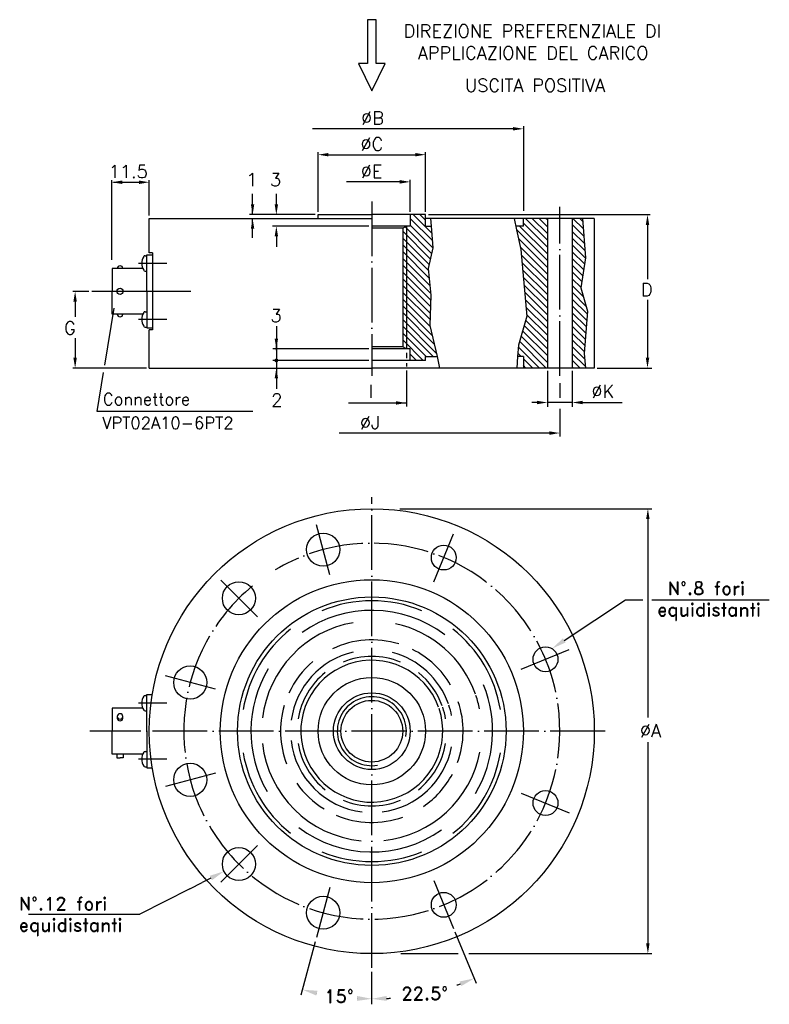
# Model space of a CAD drawing. Extents: x 170 to 306, y 185 to 365.
import ezdxf

# ---------------------------------------------------------------- set-up
doc = ezdxf.new("R2010")
doc.units = 0
doc.header["$LTSCALE"] = 10
doc.linetypes.add('TP', pattern=[1.2, 1, -0.1, 0, -0.1])
doc.layers.get('0').update_dxf_attribs({"linetype": 'CONTINUOUS'})
doc.styles.add('ROMAND', font='romand', dxfattribs={"height": 2})

# ---------------------------------------------------------------- blocks, each defined once
blk = doc.blocks.new('*X0')
at = {"color": 0}
for p, q in [((249.69, 344.28), (244.74, 349.23)), ((247.97, 347.76), (246.51, 349.23)), ((249.84, 342.36), (243.97, 348.23)), ((249.31, 337.59), (242.02, 344.88)), ((249.64, 339.03), (242.64, 346.03)), ((249.97, 340.47), (243.97, 346.46)), ((249.53, 346.21), (249.51, 346.23)), ((248.98, 336.15), (242.02, 343.11)), ((248.8, 334.56), (242.02, 341.34)), ((248.99, 332.6), (242.02, 339.58)), ((249.18, 330.65), (242.02, 337.81)), ((249.36, 328.7), (242.02, 336.04)), ((249.37, 326.92), (242.02, 334.27)), ((249.32, 325.2), (242.02, 332.5)), ((249.28, 323.48), (242.02, 330.74)), ((249.23, 321.76), (242.02, 328.97)), ((249.28, 319.94), (242.02, 327.2)), ((249.81, 317.65), (242.02, 325.43)), ((250.33, 315.35), (242.02, 323.67)), ((250.86, 313.06), (242.02, 321.9)), ((249.92, 312.23), (242.02, 320.13)), ((248.16, 312.23), (242.02, 318.36)), ((247.39, 311.23), (242.02, 316.59)), ((242.14, 314.71), (242.02, 314.83)), ((245.62, 311.23), (243.97, 312.87))]:
    blk.add_line(p, q, dxfattribs=at)

msp = doc.modelspace()

# ---------------------------------------------------------------- linework, layer by layer
for p, q in [((259.59, 345.06), (223.03, 345.06)), ((261.48, 345.52), (261.48, 330.07)), ((224.03, 329.93), (224.03, 340.8)), ((225.92, 340.34), (241.74, 340.34)), ((243.63, 329.93), (243.63, 340.8)), ((186.4, 321.14), (186.4, 335.66)), ((186.67, 335.31), (191.34, 335.31)), ((193.23, 329.23), (193.23, 335.66)), ((238.94, 335.38), (229.21, 335.38)), ((240.83, 329.93), (240.83, 335.72)), ((212.08, 329.4), (212.08, 333.18)), ((216.41, 331.29), (216.41, 333.18)), ((223.51, 329.4), (211.5, 329.4)), ((224.03, 329.4), (226.83, 329.4)), ((224.03, 328.7), (224.03, 329.4)), ((226.83, 329.4), (233.83, 329.4)), ((240.83, 329.4), (233.83, 329.4)), ((240.83, 329.4), (240.83, 327.3)), ((243.63, 329.4), (240.83, 329.4)), ((243.63, 327.3), (243.63, 329.4)), ((244.16, 329.4), (284.6, 329.4)), ((193.23, 328.7), (206.18, 328.7)), ((193.23, 322.4), (193.23, 328.7)), ((206.18, 328.7), (233.83, 328.7)), ((212.08, 325.17), (212.08, 328.7)), ((233.31, 327.3), (215.71, 327.3)), ((240.13, 327.3), (233.83, 327.3)), ((240.13, 327.3), (239.47, 326.92)), ((240.13, 327.3), (240.13, 304.9)), ((240.83, 327.3), (240.13, 327.3)), ((261.48, 328.7), (243.63, 328.7)), ((243.63, 327.3), (244.72, 327.3)), ((244.72, 327.3), (244.61, 328.7)), ((245.04, 323.34), (244.72, 327.3)), ((259.79, 328.7), (260.25, 326.6)), ((261.48, 327.3), (260.09, 327.3)), ((265.86, 328.7), (261.48, 328.7)), ((261.48, 327.3), (261.48, 328.7)), ((265.86, 328.7), (265.86, 301.4)), ((270.41, 328.7), (265.86, 328.7)), ((270.41, 328.7), (270.41, 301.4)), ((272.29, 328.7), (270.41, 328.7)), ((274.43, 328.7), (272.29, 328.7)), ((272.29, 328.7), (272.83, 321.49)), ((274.43, 328.7), (274.43, 301.4)), ((284.13, 327.51), (284.13, 317.65)), ((216.41, 325.41), (216.41, 323.52)), ((239.47, 326.92), (233.83, 326.92)), ((239.47, 326.92), (239.47, 305.29)), ((260.25, 326.6), (261.02, 323.04)), ((192.45, 321.91), (192.8, 321.91)), ((192.8, 322.07), (193.79, 322.07)), ((192.8, 315.4), (192.8, 322.07)), ((193.79, 322.4), (193.23, 322.4)), ((193.79, 322.4), (193.79, 308.4)), ((244.18, 319.54), (245.04, 323.34)), ((261.02, 323.04), (262.1, 310.9)), ((196.45, 320.51), (191.26, 320.51)), ((272.83, 321.49), (271.99, 316.03)), ((186.47, 319.57), (186.47, 315.4)), ((192.05, 319.57), (186.47, 319.57)), ((192.45, 319.11), (192.8, 319.11)), ((244.64, 314.71), (244.18, 319.54)), ((182.21, 315.4), (179.25, 315.4)), ((200.82, 315.4), (182.74, 315.4)), ((186.47, 311.23), (186.47, 315.4)), ((192.8, 315.4), (192.8, 308.74)), ((244.48, 309.18), (244.64, 314.71)), ((271.99, 316.03), (273.21, 311.81)), ((179.7, 313.51), (179.7, 310.74)), ((284.13, 313.84), (284.13, 303.29)), ((185.12, 301.95), (186.84, 312.33)), ((192.05, 311.23), (186.47, 311.23)), ((192.45, 311.69), (192.8, 311.69)), ((262.1, 310.9), (260.59, 305.57)), ((273.21, 311.81), (272.6, 304.06)), ((196.45, 310.29), (191.26, 310.29)), ((245.79, 303.5), (244.48, 309.18)), ((192.45, 308.89), (192.8, 308.89)), ((192.8, 308.74), (193.79, 308.74)), ((193.23, 301.4), (193.23, 308.4)), ((193.79, 308.4), (193.23, 308.4)), ((216.41, 309.02), (216.41, 297.62)), ((179.7, 306.87), (179.7, 303.29)), ((216.41, 304.69), (216.41, 306.58)), ((260.59, 305.57), (260.44, 303.5)), ((233.31, 304.9), (215.76, 304.9)), ((239.47, 305.29), (233.83, 305.29)), ((240.13, 304.9), (233.83, 304.9)), ((240.13, 304.9), (239.47, 305.29)), ((240.83, 304.9), (240.13, 304.9)), ((240.13, 304.18), (240.13, 303.19)), ((240.83, 302.8), (240.83, 304.9)), ((272.6, 304.06), (272.83, 301.4)), ((233.31, 302.8), (215.76, 302.8)), ((240.83, 302.8), (233.83, 302.8)), ((240.13, 302.31), (240.13, 301.7)), ((243.63, 302.8), (240.83, 302.8)), ((243.63, 303.5), (245.79, 303.5)), ((243.63, 302.8), (243.63, 303.5)), ((246.27, 301.4), (245.79, 303.5)), ((260.44, 303.5), (260.3, 301.4)), ((261.48, 303.5), (260.44, 303.5)), ((261.48, 303.5), (261.48, 301.4)), ((192.71, 301.4), (179.25, 301.4)), ((183.72, 293.49), (184.9, 300.59)), ((193.23, 301.4), (206.18, 301.4)), ((206.18, 301.4), (233.83, 301.4)), ((224.03, 301.4), (233.83, 301.4)), ((243.63, 301.4), (233.83, 301.4)), ((261.48, 301.4), (233.83, 301.4)), ((240.13, 300.97), (240.13, 294.38)), ((265.86, 301.4), (261.48, 301.4)), ((270.41, 301.4), (265.86, 301.4)), ((265.86, 300.88), (265.86, 294.33)), ((272.83, 301.4), (270.41, 301.4)), ((270.41, 300.88), (270.41, 294.33)), ((274.43, 301.4), (272.83, 301.4)), ((274.96, 301.4), (284.9, 301.4)), ((268.13, 298.62), (268.13, 295.97)), ((229.55, 295.04), (240.13, 295.04)), ((263.97, 295.12), (263, 295.12)), ((270.41, 295.12), (265.86, 295.12)), ((272.3, 295.12), (279.5, 295.12)), ((212.15, 293.49), (183.72, 293.49)), ((268.13, 293.95), (268.13, 288.91)), ((266.24, 289.54), (227.88, 289.54)), ((238.94, 275.73), (284.9, 275.73)), ((284.2, 273.84), (284.2, 237.64)), ((226.19, 263.65), (223.75, 272.78)), ((245.13, 262.41), (248.75, 271.14)), ((212.96, 256.01), (206.27, 262.69)), ((268.95, 251.7), (280.11, 259.08)), ((280.11, 259.08), (283.3, 259.08)), ((284.95, 259.08), (306.36, 259.08)), ((261.11, 246.43), (269.84, 250.05)), ((205.32, 242.77), (196.18, 245.22)), ((192.45, 241.64), (192.8, 241.64)), ((192.8, 235.13), (192.8, 241.8)), ((192.8, 241.8), (193.78, 241.8)), ((192.05, 239.31), (186.47, 239.31)), ((186.47, 239.31), (186.47, 235.13)), ((196.45, 240.24), (191.26, 240.24)), ((187.35, 237.83), (187.35, 237.5)), ((188.43, 237.5), (188.43, 237.83)), ((192.45, 238.84), (192.8, 238.84)), ((186.47, 230.96), (186.47, 235.13)), ((192.8, 235.13), (192.8, 228.47)), ((284.2, 233.12), (284.2, 196.42)), ((192.05, 230.96), (186.47, 230.96)), ((187.31, 230.96), (187.31, 230.29)), ((187.31, 230.29), (187.89, 230.29)), ((188.46, 230.29), (187.89, 230.29)), ((188.46, 230.96), (188.46, 230.29)), ((196.45, 230.02), (191.26, 230.02)), ((192.45, 231.42), (192.8, 231.42)), ((192.45, 228.62), (192.8, 228.62)), ((192.8, 228.47), (193.78, 228.47)), ((205.32, 227.49), (196.18, 225.05)), ((261.11, 223.84), (269.84, 220.22)), ((212.96, 214.26), (206.27, 207.57)), ((200.6, 206.38), (202.86, 207.52)), ((204.45, 208.33), (202.86, 207.52)), ((245.13, 207.86), (248.75, 199.12)), ((200.6, 206.38), (191.51, 201.76)), ((226.19, 206.62), (223.75, 197.48)), ((171.18, 201.76), (191.51, 201.76)), ((252.91, 189.08), (249.04, 198.43)), ((220.93, 186.99), (223.55, 196.76)), ((239.13, 194.53), (249.61, 194.53)), ((251.52, 194.53), (284.9, 194.53)), ((233.83, 185.29), (233.83, 191.2)), ((233.83, 185.29), (233.83, 191.2))]:
    msp.add_line(p, q)
at = {"linetype": 'TP'}
for p, q in [((233.83, 331.8), (233.83, 299.97)), ((268.13, 299.96), (268.13, 330.8)), ((233.83, 191.95), (233.83, 277.85)), ((276.4, 235.13), (182.35, 235.13))]:
    msp.add_line(p, q, dxfattribs=at)
at = {"color": 0}
for p, q in [((265.86, 322.24), (260.8, 327.3)), ((265.86, 323.48), (261.48, 327.85)), ((265.86, 324.72), (261.87, 328.7)), ((265.86, 325.95), (263.11, 328.7)), ((265.86, 327.19), (264.35, 328.7)), ((265.86, 328.43), (265.58, 328.7)), ((272.53, 325.47), (270.41, 327.59)), ((272.44, 326.8), (270.53, 328.7)), ((272.34, 328.14), (271.77, 328.7)), ((265.86, 321), (260.26, 326.6)), ((272.63, 324.13), (270.41, 326.35)), ((265.86, 319.77), (260.59, 325.04)), ((265.86, 318.53), (260.93, 323.46)), ((272.73, 322.79), (270.41, 325.12)), ((272.83, 321.46), (270.41, 323.88)), ((265.86, 317.29), (261.11, 322.04)), ((272.66, 320.39), (270.41, 322.64)), ((265.86, 316.05), (261.23, 320.68)), ((272.5, 319.32), (270.41, 321.4)), ((272.33, 318.25), (270.41, 320.17)), ((265.86, 314.82), (261.35, 319.32)), ((272.16, 317.17), (270.41, 318.93)), ((265.86, 313.58), (261.47, 317.97)), ((265.86, 312.34), (261.59, 316.61)), ((272, 316.1), (270.41, 317.69)), ((272.46, 314.4), (270.41, 316.45)), ((265.86, 311.1), (261.72, 315.25)), ((272.97, 312.66), (270.41, 315.22)), ((265.86, 309.87), (261.84, 313.89)), ((273.17, 311.22), (270.41, 313.98)), ((273.07, 310.08), (270.41, 312.74)), ((265.86, 308.63), (261.96, 312.53)), ((265.86, 307.39), (262.08, 311.17)), ((272.98, 308.93), (270.41, 311.5)), ((265.86, 304.92), (261.61, 309.17)), ((265.86, 306.16), (261.88, 310.13)), ((272.89, 307.78), (270.41, 310.27)), ((265.86, 303.68), (261.34, 308.2)), ((272.8, 306.64), (270.41, 309.03)), ((272.71, 305.49), (270.41, 307.79)), ((265.66, 301.4), (260.79, 306.28)), ((265.86, 302.44), (261.06, 307.24)), ((272.62, 304.34), (270.41, 306.55)), ((261.09, 303.5), (260.48, 304.1)), ((264.42, 301.4), (260.56, 305.26)), ((272.69, 303.04), (270.41, 305.32)), ((272.81, 301.68), (270.41, 304.08)), ((263.19, 301.4), (261.48, 303.11)), ((271.85, 301.4), (270.41, 302.84)), ((261.95, 301.4), (261.48, 301.87)), ((270.61, 301.4), (270.41, 301.61))]:
    msp.add_line(p, q, dxfattribs=at)
msp.add_lwpolyline([(233.03, 364.97), (233.03, 356.97), (231.43, 356.97), (233.83, 351.97), (236.24, 356.97), (234.63, 356.97), (234.63, 364.97)], close=True)
at = {"const_width": 0.35}
msp.add_lwpolyline([(216.24, 302.8, 1), (216.59, 302.8, 1)], format="xyb", close=True, dxfattribs=at)
for centre, radius in [((187.89, 315.4), 0.558), ((233.83, 235.13), 40.6), ((224.96, 268.26), 3.02), ((246.96, 266.82), 2.27), ((233.83, 235.13), 27.65), ((209.58, 259.39), 3.02), ((233.83, 235.13), 24.5), ((265.52, 248.26), 2.27), ((200.7, 244.01), 3.02), ((233.83, 235.13), 9.8), ((233.83, 235.13), 7), ((233.83, 235.13), 5.63), ((200.7, 226.26), 3.02), ((265.52, 222.01), 2.27), ((209.58, 210.88), 3.02), ((224.96, 202), 3.02), ((246.96, 203.44), 2.27)]:
    msp.add_circle(centre, radius)
for centre, radius, start, end in [((194.41, 320.51), 2.54, 150.2918, 209.7082), ((192.45, 321.63), 0.28, 90, 150.2918), ((187.89, 319.52), 0.541, 5.994, 174.006), ((192.45, 319.39), 0.28, 209.7082, 270), ((187.89, 311.29), 0.541, 185.994, 354.006), ((194.41, 310.29), 2.54, 150.2918, 209.7082), ((192.45, 311.41), 0.28, 90, 150.2918), ((192.45, 309.17), 0.28, 209.7082, 270), ((233.83, 235.13), 23.8, 67.5, 112.5), ((233.83, 235.13), 22.05, 52.8326, 125.1521), ((233.83, 235.13), 23.8, 128.4849, 170.4806), ((233.83, 235.13), 20.09, 99.8089, 173.1084), ((233.83, 235.13), 20.09, 19.7059, 77.51), ((233.83, 235.13), 23.8, 9.5194, 51.5151), ((233.83, 235.13), 16.66, 72.8627, 115.5603), ((233.83, 235.13), 16.66, 30.3485, 63.5199), ((233.83, 235.13), 14.84, 103.3422, 172.1328), ((233.83, 235.13), 12.95, 19.7059, 18.6061), ((233.83, 235.13), 13.65, 67.5, 112.5), ((233.83, 235.13), 14.84, 19.7059, 75.3833), ((233.83, 235.13), 22.05, 148.9853, 210.023), ((233.83, 235.13), 16.66, 130.1624, 155.426), ((233.83, 235.13), 13.65, 128.4849, 170.4806), ((233.83, 235.13), 13.65, 19.7059, 51.5151), ((233.83, 235.13), 22.05, 328.9853, 22.5), ((194.41, 240.24), 2.54, 150.2918, 209.7082), ((192.45, 241.36), 0.28, 90, 150.2918), ((233.83, 235.13), 6.3, 351.3185, 279.6825), ((233.83, 235.13), 20.09, 11.6812, 18.997), ((233.83, 235.13), 16.66, 163.5936, 200.9395), ((233.83, 235.13), 13.65, 9.5194, 18.6625), ((233.83, 235.13), 14.84, 11.231, 18.7462), ((233.83, 235.13), 16.66, 339.8341, 18.7116), ((187.89, 237.77), 0.541, 5.994, 174.006), ((187.89, 237.89), 0.541, 185.994, 354.006), ((187.89, 237.56), 0.541, 185.994, 354.006), ((192.45, 239.12), 0.28, 209.7082, 270), ((233.83, 235.13), 20.09, 186.4413, 264.3843), ((233.83, 235.13), 14.84, 186.5129, 263.2972), ((233.83, 235.13), 13.65, 189.5194, 231.5151), ((233.83, 235.13), 14.84, 277.2815, 348.8254), ((233.83, 235.13), 13.65, 308.4849, 350.4806), ((194.41, 230.02), 2.54, 150.2918, 209.7082), ((192.45, 231.14), 0.28, 90, 150.2918), ((233.83, 235.13), 23.8, 189.5194, 231.5151), ((233.83, 235.13), 20.09, 276.2186, 349.0294), ((233.83, 235.13), 23.8, 308.4849, 350.4806), ((192.45, 228.9), 0.28, 209.7082, 270), ((233.83, 235.13), 16.66, 304.3559, 331.8869), ((233.83, 235.13), 16.66, 214.7488, 238.4387), ((233.83, 235.13), 13.65, 247.5, 292.5), ((233.83, 235.13), 16.66, 247.0346, 289.8917), ((233.83, 235.13), 22.05, 232.8326, 305.1521), ((233.83, 235.13), 23.8, 247.5, 292.5), ((233.83, 235.13), 48.85, 288.5512, 289.3325), ((233.83, 235.13), 48.85, 258.1675, 258.1678), ((233.83, 235.13), 48.85, 266.8322, 266.8325), ((233.83, 235.13), 48.85, 273.1675, 274.0074)]:
    msp.add_arc(centre, radius, start, end)
at = {"linetype": 'TP'}
msp.add_arc((233.83, 235.13), 34.3, 129.403, 120.8957, dxfattribs=at)
for points in [[(259.59, 344.75), (259.59, 345.38), (261.48, 345.06)], [(225.92, 340.02), (225.92, 340.65), (224.03, 340.34)], [(241.74, 340.02), (241.74, 340.65), (243.63, 340.34)], [(188.29, 334.99), (188.29, 335.62), (186.4, 335.31)], [(191.34, 334.99), (191.34, 335.62), (193.23, 335.31)], [(238.94, 335.07), (238.94, 335.7), (240.83, 335.38)], [(212.39, 331.29), (211.76, 331.29), (212.08, 329.4)], [(216.73, 331.29), (216.1, 331.29), (216.41, 329.4)], [(284.45, 327.51), (283.82, 327.51), (284.13, 329.4)], [(212.39, 326.81), (211.76, 326.81), (212.08, 328.7)], [(216.73, 325.41), (216.1, 325.41), (216.41, 327.3)], [(180.01, 313.51), (179.38, 313.51), (179.7, 315.4)], [(216.73, 306.79), (216.1, 306.79), (216.41, 304.9)], [(180.01, 303.29), (179.38, 303.29), (179.7, 301.4)], [(284.45, 303.29), (283.82, 303.29), (284.13, 301.4)], [(216.73, 299.51), (216.1, 299.51), (216.41, 301.4)], [(238.24, 294.72), (238.24, 295.35), (240.13, 295.04)], [(263.97, 294.8), (263.97, 295.43), (265.86, 295.12)], [(272.3, 294.8), (272.3, 295.43), (270.41, 295.12)], [(266.24, 289.22), (266.24, 289.85), (268.13, 289.54)], [(284.51, 273.84), (283.88, 273.84), (284.2, 275.73)], [(269.2, 251.32), (268.7, 252.07), (266.7, 250.2)], [(204.25, 208.74), (204.66, 207.93), (206.86, 209.56)], [(284.51, 196.42), (283.88, 196.42), (284.2, 194.53)], [(249.84, 189.46), (250.16, 188.62), (252.53, 190.01)], [(223.92, 187.76), (223.71, 186.89), (221.19, 187.95)], [(231.15, 186.81), (231.12, 185.91), (233.83, 186.29)], [(236.52, 186.81), (236.55, 185.91), (233.83, 186.29)]]:
    msp.add_solid(points)

# ---------------------------------------------------------------- block references
at = {"xscale": 0.7, "yscale": 0.7, "zscale": 0.7}
msp.add_blockref('*X0', (70.05, 84.94), dxfattribs=at)

# ---------------------------------------------------------------- texts
at = {"style": 'ROMAND'}
for s, height, p in [('DIREZIONE PREFERENZIALE DI', 2.366, (239.64, 361.71)), ('APPLICAZIONE DEL CARICO', 2.366, (242.23, 357.72)), ('USCITA POSITIVA', 2.366, (250.84, 351.81)), ('%%CB', 2.366, (231.88, 345.85)), ('%%CC', 2.366, (231.77, 341.08)), ('11.5', 2.366, (185.84, 336.09)), ('%%CE', 2.366, (231.81, 336.11)), ('1', 2.37, (210.93, 334.62)), ('3', 2.37, (215.26, 334.58)), ('D', 2.37, (282.93, 314.54)), ('3', 2.37, (215.35, 309.79)), ('G', 2.37, (177.68, 307.53)), ('I', 2.37, (233.26, 295.98)), ('%%CK', 2.366, (273.9, 295.97)), ('Connettore', 2.184, (184.77, 294.64)), ('2', 2.37, (215.49, 294.36)), ('VPT02A10-6PT2', 2.184, (184.64, 290.29)), ('%%CJ', 2.366, (231.67, 290.24)), ('N%%D.8 fori', 2.4, (287.82, 260.01)), ('equidistanti', 2.4, (285.89, 256.12)), ('%%CA', 2.366, (282.76, 234.06)), ('N%%D.12 fori', 2.4, (169.41, 202.45)), ('equidistanti', 2.4, (169.41, 198.57)), ('15%%d', 2.4, (225.16, 185.56)), ('22.5%%d', 2.4, (239.22, 186.06))]:
    msp.add_text(s, height=height, dxfattribs=at).set_placement(p)

doc.saveas('drawing.dxf')
